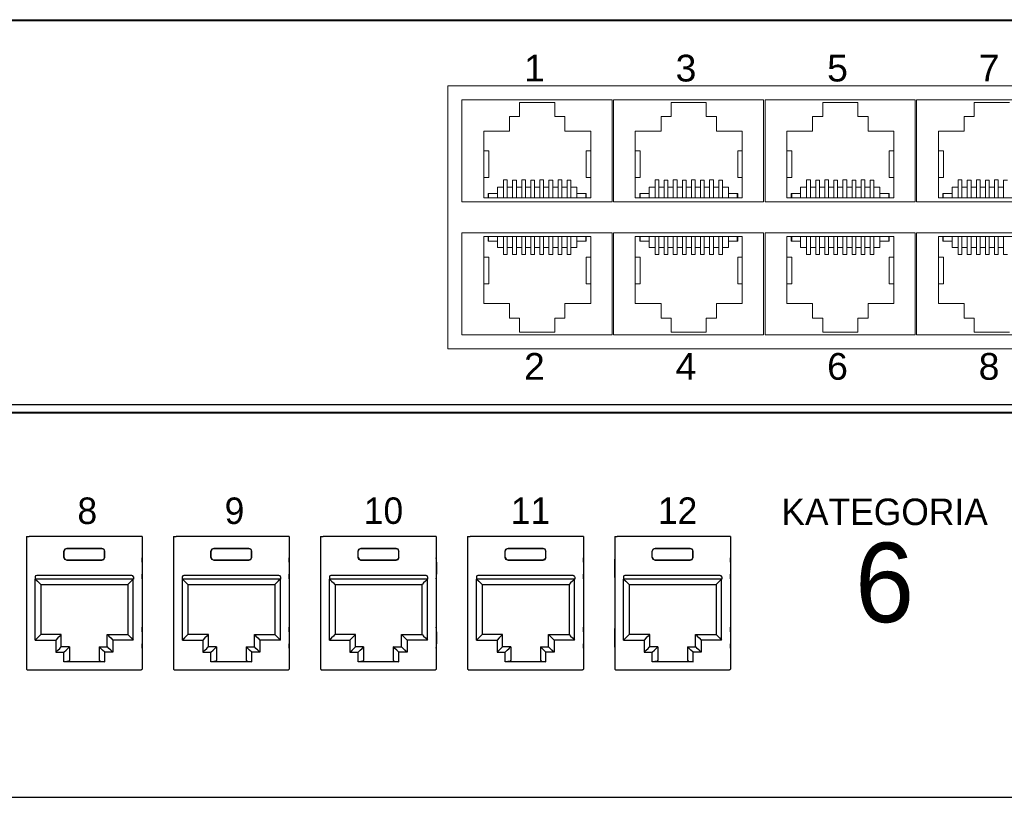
# Model space of a CAD drawing. Header units: millimetres. Extents: x 83969 to 163860, y -22594 to 4849.
# Tile 93 of 115: x 163514.25 to 163521.27, y -21357.87 to -21352.33. Entities that reach past the tile are written whole.
import ezdxf

# ---------------------------------------------------------------- set-up
doc = ezdxf.new("R2010")
doc.units = ezdxf.units.MM
doc.layers.get('0').update_dxf_attribs({"color": 251, "lineweight": 0})
doc.layers.add('! PT Opisy Legenda 2', color=7, linetype='Continuous')
doc.layers.add('Kat.6', color=7, linetype='Continuous')
doc.styles.add('_LANSTER_01', font='romans.shx')
doc.styles.add('Arial10', font='arial.ttf', dxfattribs={"height": 10})

# ---------------------------------------------------------------- blocks, each defined once
blk = doc.blocks.new('Switch 24xGE')
at = {"color": 144}
for points in [[(-306.45, 0), (0, 0), (0, 27.955), (-306.45, 27.955)], [(-185.1, 23.252), (-140, 23.252), (-140, 4.506), (-185.1, 4.506)]]:
    blk.add_lwpolyline(points, close=True, dxfattribs=at)
blk.add_lwpolyline([(-272.449, 27.876), (-34, 27.876), (-34, -0.079), (-272.449, -0.079)], close=True)
for points in [[(-173.4, 22.252), (-173.4, 14.981), (-184.1, 14.981), (-184.1, 22.252), (-173.4, 22.252)], [(-182.546, 15.259), (-182.546, 20.026), (-180.71, 20.026), (-180.71, 21.054), (-179.986, 21.054), (-179.986, 22.053), (-177.484, 22.053), (-177.484, 21.054), (-176.76, 21.054), (-176.76, 20.026), (-174.923, 20.026), (-174.923, 15.259), (-182.546, 15.259), (-182.227, 15.259), (-182.227, 15.576), (-182.196, 15.576), (-182.196, 15.259), (-182.196, 15.576), (-181.561, 15.576), (-181.561, 15.259), (-181.561, 16.021), (-181.135, 16.021), (-181.135, 15.259), (-181.135, 16.54), (-180.868, 16.54), (-180.868, 15.259), (-180.868, 16.021), (-180.487, 16.021), (-180.487, 15.259), (-180.487, 16.52), (-180.221, 16.52), (-180.221, 15.259), (-180.221, 16.021), (-179.84, 16.021), (-179.84, 15.259), (-179.84, 16.54), (-179.573, 16.54), (-179.573, 15.259), (-179.573, 16.021), (-179.192, 16.021), (-179.192, 15.259), (-179.192, 16.52), (-178.925, 16.52), (-178.925, 15.259), (-178.925, 16.021), (-178.544, 16.021), (-178.544, 15.259), (-178.544, 16.54), (-178.278, 16.54), (-178.278, 15.259), (-178.278, 16.021), (-177.897, 16.021), (-177.897, 15.259), (-177.897, 16.52), (-177.63, 16.52), (-177.63, 15.259), (-177.63, 16.021), (-177.249, 16.021), (-177.249, 15.259), (-177.249, 16.54), (-176.982, 16.54), (-176.982, 15.259), (-176.982, 16.021), (-176.601, 16.021), (-176.601, 15.259), (-176.601, 16.52), (-176.335, 16.52), (-176.335, 15.259), (-176.335, 16.021), (-175.909, 16.021), (-175.909, 15.259), (-175.909, 15.576), (-175.274, 15.576), (-175.274, 15.259), (-175.274, 15.576), (-175.242, 15.576), (-175.242, 15.259)], [(-162.6, 22.252), (-162.6, 14.981), (-173.3, 14.981), (-173.3, 22.252), (-162.6, 22.252)], [(-171.746, 15.259), (-171.746, 20.026), (-169.91, 20.026), (-169.91, 21.054), (-169.186, 21.054), (-169.186, 22.053), (-166.684, 22.053), (-166.684, 21.054), (-165.96, 21.054), (-165.96, 20.026), (-164.123, 20.026), (-164.123, 15.259), (-171.746, 15.259), (-171.427, 15.259), (-171.427, 15.576), (-171.396, 15.576), (-171.396, 15.259), (-171.396, 15.576), (-170.761, 15.576), (-170.761, 15.259), (-170.761, 16.021), (-170.335, 16.021), (-170.335, 15.259), (-170.335, 16.54), (-170.068, 16.54), (-170.068, 15.259), (-170.068, 16.021), (-169.687, 16.021), (-169.687, 15.259), (-169.687, 16.52), (-169.421, 16.52), (-169.421, 15.259), (-169.421, 16.021), (-169.04, 16.021), (-169.04, 15.259), (-169.04, 16.54), (-168.773, 16.54), (-168.773, 15.259), (-168.773, 16.021), (-168.392, 16.021), (-168.392, 15.259), (-168.392, 16.52), (-168.125, 16.52), (-168.125, 15.259), (-168.125, 16.021), (-167.744, 16.021), (-167.744, 15.259), (-167.744, 16.54), (-167.478, 16.54), (-167.478, 15.259), (-167.478, 16.021), (-167.097, 16.021), (-167.097, 15.259), (-167.097, 16.52), (-166.83, 16.52), (-166.83, 15.259), (-166.83, 16.021), (-166.449, 16.021), (-166.449, 15.259), (-166.449, 16.54), (-166.182, 16.54), (-166.182, 15.259), (-166.182, 16.021), (-165.801, 16.021), (-165.801, 15.259), (-165.801, 16.52), (-165.535, 16.52), (-165.535, 15.259), (-165.535, 16.021), (-165.109, 16.021), (-165.109, 15.259), (-165.109, 15.576), (-164.474, 15.576), (-164.474, 15.259), (-164.474, 15.576), (-164.442, 15.576), (-164.442, 15.259)], [(-151.8, 22.252), (-151.8, 14.981), (-162.5, 14.981), (-162.5, 22.252), (-151.8, 22.252)], [(-160.946, 15.259), (-160.946, 20.026), (-159.11, 20.026), (-159.11, 21.054), (-158.386, 21.054), (-158.386, 22.053), (-155.884, 22.053), (-155.884, 21.054), (-155.16, 21.054), (-155.16, 20.026), (-153.323, 20.026), (-153.323, 15.259), (-160.946, 15.259), (-160.627, 15.259), (-160.627, 15.576), (-160.596, 15.576), (-160.596, 15.259), (-160.596, 15.576), (-159.961, 15.576), (-159.961, 15.259), (-159.961, 16.021), (-159.535, 16.021), (-159.535, 15.259), (-159.535, 16.54), (-159.268, 16.54), (-159.268, 15.259), (-159.268, 16.021), (-158.887, 16.021), (-158.887, 15.259), (-158.887, 16.52), (-158.621, 16.52), (-158.621, 15.259), (-158.621, 16.021), (-158.24, 16.021), (-158.24, 15.259), (-158.24, 16.54), (-157.973, 16.54), (-157.973, 15.259), (-157.973, 16.021), (-157.592, 16.021), (-157.592, 15.259), (-157.592, 16.52), (-157.325, 16.52), (-157.325, 15.259), (-157.325, 16.021), (-156.944, 16.021), (-156.944, 15.259), (-156.944, 16.54), (-156.678, 16.54), (-156.678, 15.259), (-156.678, 16.021), (-156.297, 16.021), (-156.297, 15.259), (-156.297, 16.52), (-156.03, 16.52), (-156.03, 15.259), (-156.03, 16.021), (-155.649, 16.021), (-155.649, 15.259), (-155.649, 16.54), (-155.382, 16.54), (-155.382, 15.259), (-155.382, 16.021), (-155.001, 16.021), (-155.001, 15.259), (-155.001, 16.52), (-154.735, 16.52), (-154.735, 15.259), (-154.735, 16.021), (-154.309, 16.021), (-154.309, 15.259), (-154.309, 15.576), (-153.674, 15.576), (-153.674, 15.259), (-153.674, 15.576), (-153.642, 15.576), (-153.642, 15.259)], [(-141, 22.252), (-141, 14.981), (-151.7, 14.981), (-151.7, 22.252), (-141, 22.252)], [(-150.146, 15.259), (-150.146, 20.026), (-148.31, 20.026), (-148.31, 21.054), (-147.586, 21.054), (-147.586, 22.053), (-145.084, 22.053)], [(-142.523, 15.259), (-150.146, 15.259), (-149.827, 15.259), (-149.827, 15.576), (-149.796, 15.576), (-149.796, 15.259), (-149.796, 15.576), (-149.161, 15.576), (-149.161, 15.259), (-149.161, 16.021), (-148.735, 16.021), (-148.735, 15.259), (-148.735, 16.54), (-148.468, 16.54), (-148.468, 15.259), (-148.468, 16.021), (-148.087, 16.021), (-148.087, 15.259), (-148.087, 16.52), (-147.821, 16.52), (-147.821, 15.259), (-147.821, 16.021), (-147.44, 16.021), (-147.44, 15.259), (-147.44, 16.54), (-147.173, 16.54), (-147.173, 15.259), (-147.173, 16.021), (-146.792, 16.021), (-146.792, 15.259), (-146.792, 16.52), (-146.525, 16.52), (-146.525, 15.259), (-146.525, 16.021), (-146.144, 16.021), (-146.144, 15.259), (-146.144, 16.54), (-145.878, 16.54), (-145.878, 15.259), (-145.878, 16.021), (-145.497, 16.021), (-145.497, 15.259), (-145.497, 16.52), (-145.23, 16.52)], [(-182.546, 18.616), (-182.191, 18.616), (-182.191, 16.713), (-182.546, 16.713)], [(-174.923, 18.616), (-175.247, 18.616), (-175.247, 16.713), (-174.923, 16.713)], [(-171.746, 18.616), (-171.391, 18.616), (-171.391, 16.713), (-171.746, 16.713)], [(-164.123, 18.616), (-164.447, 18.616), (-164.447, 16.713), (-164.123, 16.713)], [(-160.946, 18.616), (-160.591, 18.616), (-160.591, 16.713), (-160.946, 16.713)], [(-153.323, 18.616), (-153.647, 18.616), (-153.647, 16.713), (-153.323, 16.713)], [(-150.146, 18.616), (-149.791, 18.616), (-149.791, 16.713), (-150.146, 16.713)], [(-173.4, 5.506), (-173.4, 12.777), (-184.1, 12.777), (-184.1, 5.506), (-173.4, 5.506)], [(-162.6, 5.506), (-162.6, 12.777), (-173.3, 12.777), (-173.3, 5.506), (-162.6, 5.506)], [(-151.8, 5.506), (-151.8, 12.777), (-162.5, 12.777), (-162.5, 5.506), (-151.8, 5.506)], [(-141, 5.506), (-141, 12.777), (-151.7, 12.777), (-151.7, 5.506), (-141, 5.506)], [(-182.546, 12.5), (-182.546, 7.733), (-180.71, 7.733), (-180.71, 6.704), (-179.986, 6.704), (-179.986, 5.705), (-177.484, 5.705), (-177.484, 6.704), (-176.76, 6.704), (-176.76, 7.733), (-174.923, 7.733), (-174.923, 12.5), (-182.546, 12.5), (-182.227, 12.5), (-182.227, 12.182), (-182.196, 12.182), (-182.196, 12.5), (-182.196, 12.182), (-181.561, 12.182), (-181.561, 12.5), (-181.561, 11.738), (-181.135, 11.738), (-181.135, 12.5), (-181.135, 11.219), (-180.868, 11.219), (-180.868, 12.5), (-180.868, 11.738), (-180.487, 11.738), (-180.487, 12.5), (-180.487, 11.239), (-180.221, 11.239), (-180.221, 12.5), (-180.221, 11.738), (-179.84, 11.738), (-179.84, 12.5), (-179.84, 11.218), (-179.573, 11.218), (-179.573, 12.5), (-179.573, 11.738), (-179.192, 11.738), (-179.192, 12.5), (-179.192, 11.239), (-178.925, 11.239), (-178.925, 12.5), (-178.925, 11.738), (-178.544, 11.738), (-178.544, 12.5), (-178.544, 11.218), (-178.278, 11.218), (-178.278, 12.5), (-178.278, 11.738), (-177.897, 11.738), (-177.897, 12.5), (-177.897, 11.239), (-177.63, 11.239), (-177.63, 12.5), (-177.63, 11.738), (-177.249, 11.738), (-177.249, 12.5), (-177.249, 11.218), (-176.982, 11.218), (-176.982, 12.5), (-176.982, 11.738), (-176.601, 11.738), (-176.601, 12.5), (-176.601, 11.239), (-176.335, 11.239), (-176.335, 12.5), (-176.335, 11.738), (-175.909, 11.738), (-175.909, 12.5), (-175.909, 12.182), (-175.274, 12.182), (-175.274, 12.5), (-175.274, 12.182), (-175.242, 12.182), (-175.242, 12.5)], [(-171.746, 12.5), (-171.746, 7.733), (-169.91, 7.733), (-169.91, 6.704), (-169.186, 6.704), (-169.186, 5.705), (-166.684, 5.705), (-166.684, 6.704), (-165.96, 6.704), (-165.96, 7.733), (-164.123, 7.733), (-164.123, 12.5), (-171.746, 12.5), (-171.427, 12.5), (-171.427, 12.182), (-171.396, 12.182), (-171.396, 12.5), (-171.396, 12.182), (-170.761, 12.182), (-170.761, 12.5), (-170.761, 11.738), (-170.335, 11.738), (-170.335, 12.5), (-170.335, 11.219), (-170.068, 11.219), (-170.068, 12.5), (-170.068, 11.738), (-169.687, 11.738), (-169.687, 12.5), (-169.687, 11.239), (-169.421, 11.239), (-169.421, 12.5), (-169.421, 11.738), (-169.04, 11.738), (-169.04, 12.5), (-169.04, 11.218), (-168.773, 11.218), (-168.773, 12.5), (-168.773, 11.738), (-168.392, 11.738), (-168.392, 12.5), (-168.392, 11.239), (-168.125, 11.239), (-168.125, 12.5), (-168.125, 11.738), (-167.744, 11.738), (-167.744, 12.5), (-167.744, 11.218), (-167.478, 11.218), (-167.478, 12.5), (-167.478, 11.738), (-167.097, 11.738), (-167.097, 12.5), (-167.097, 11.239), (-166.83, 11.239), (-166.83, 12.5), (-166.83, 11.738), (-166.449, 11.738), (-166.449, 12.5), (-166.449, 11.218), (-166.182, 11.218), (-166.182, 12.5), (-166.182, 11.738), (-165.801, 11.738), (-165.801, 12.5), (-165.801, 11.239), (-165.535, 11.239), (-165.535, 12.5), (-165.535, 11.738), (-165.109, 11.738), (-165.109, 12.5), (-165.109, 12.182), (-164.474, 12.182), (-164.474, 12.5), (-164.474, 12.182), (-164.442, 12.182), (-164.442, 12.5)], [(-160.946, 12.5), (-160.946, 7.733), (-159.11, 7.733), (-159.11, 6.704), (-158.386, 6.704), (-158.386, 5.705), (-155.884, 5.705), (-155.884, 6.704), (-155.16, 6.704), (-155.16, 7.733), (-153.323, 7.733), (-153.323, 12.5), (-160.946, 12.5), (-160.627, 12.5), (-160.627, 12.182), (-160.596, 12.182), (-160.596, 12.5), (-160.596, 12.182), (-159.961, 12.182), (-159.961, 12.5), (-159.961, 11.738), (-159.535, 11.738), (-159.535, 12.5), (-159.535, 11.219), (-159.268, 11.219), (-159.268, 12.5), (-159.268, 11.738), (-158.887, 11.738), (-158.887, 12.5), (-158.887, 11.239), (-158.621, 11.239), (-158.621, 12.5), (-158.621, 11.738), (-158.24, 11.738), (-158.24, 12.5), (-158.24, 11.218), (-157.973, 11.218), (-157.973, 12.5), (-157.973, 11.738), (-157.592, 11.738), (-157.592, 12.5), (-157.592, 11.239), (-157.325, 11.239), (-157.325, 12.5), (-157.325, 11.738), (-156.944, 11.738), (-156.944, 12.5), (-156.944, 11.218), (-156.678, 11.218), (-156.678, 12.5), (-156.678, 11.738), (-156.297, 11.738), (-156.297, 12.5), (-156.297, 11.239), (-156.03, 11.239), (-156.03, 12.5), (-156.03, 11.738), (-155.649, 11.738), (-155.649, 12.5), (-155.649, 11.218), (-155.382, 11.218), (-155.382, 12.5), (-155.382, 11.738), (-155.001, 11.738), (-155.001, 12.5), (-155.001, 11.239), (-154.735, 11.239), (-154.735, 12.5), (-154.735, 11.738), (-154.309, 11.738), (-154.309, 12.5), (-154.309, 12.182), (-153.674, 12.182), (-153.674, 12.5), (-153.674, 12.182), (-153.642, 12.182), (-153.642, 12.5)], [(-150.146, 12.5), (-150.146, 7.733), (-148.31, 7.733), (-148.31, 6.704), (-147.586, 6.704), (-147.586, 5.705), (-145.084, 5.705)], [(-142.523, 12.5), (-150.146, 12.5), (-149.827, 12.5), (-149.827, 12.182), (-149.796, 12.182), (-149.796, 12.5), (-149.796, 12.182), (-149.161, 12.182), (-149.161, 12.5), (-149.161, 11.738), (-148.735, 11.738), (-148.735, 12.5), (-148.735, 11.219), (-148.468, 11.219), (-148.468, 12.5), (-148.468, 11.738), (-148.087, 11.738), (-148.087, 12.5), (-148.087, 11.239), (-147.821, 11.239), (-147.821, 12.5), (-147.821, 11.738), (-147.44, 11.738), (-147.44, 12.5), (-147.44, 11.218), (-147.173, 11.218), (-147.173, 12.5), (-147.173, 11.738), (-146.792, 11.738), (-146.792, 12.5), (-146.792, 11.239), (-146.525, 11.239), (-146.525, 12.5), (-146.525, 11.738), (-146.144, 11.738), (-146.144, 12.5), (-146.144, 11.218), (-145.878, 11.218), (-145.878, 12.5), (-145.878, 11.738), (-145.497, 11.738), (-145.497, 12.5), (-145.497, 11.239), (-145.23, 11.239)], [(-182.546, 9.143), (-182.191, 9.143), (-182.191, 11.045), (-182.546, 11.045)], [(-174.923, 9.143), (-175.247, 9.143), (-175.247, 11.045), (-174.923, 11.045)], [(-171.746, 9.143), (-171.391, 9.143), (-171.391, 11.045), (-171.746, 11.045)], [(-164.123, 9.143), (-164.447, 9.143), (-164.447, 11.045), (-164.123, 11.045)], [(-160.946, 9.143), (-160.591, 9.143), (-160.591, 11.045), (-160.946, 11.045)], [(-153.323, 9.143), (-153.647, 9.143), (-153.647, 11.045), (-153.323, 11.045)], [(-150.146, 9.143), (-149.791, 9.143), (-149.791, 11.045), (-150.146, 11.045)]]:
    blk.add_lwpolyline(points, dxfattribs=at)
at = {"color": 144, "style": 'Arial10'}
for s, p in [('1', (-179.674, 23.553)), ('3', (-168.874, 23.553)), ('5', (-158.074, 23.553)), ('7', (-147.274, 23.553)), ('2', (-179.674, 2.306)), ('4', (-168.874, 2.306)), ('6', (-158.074, 2.306)), ('8', (-147.274, 2.306))]:
    blk.add_text(s, height=1.905, dxfattribs=at).set_placement(p)
blk = doc.blocks.new('Panel modularny_24_port_1U')
at = {"color": 0}
for p, q in [((48.895, 4.445), (0, 4.445)), ((0, 0), (48.895, 0))]:
    blk.add_line(p, q, dxfattribs=at)
at = {"color": 0, "linetype": 'Continuous'}
for p, q in [((14.781, 2.956), (14.799, 2.956)), ((14.781, 2.956), (14.781, 1.455)), ((14.799, 2.956), (14.803, 2.956)), ((14.803, 2.956), (14.81, 2.956)), ((16.063, 2.956), (14.81, 2.956)), ((16.07, 2.956), (16.063, 2.956)), ((16.074, 2.956), (16.07, 2.956)), ((16.092, 2.956), (16.074, 2.956)), ((16.092, 2.956), (16.092, 1.455)), ((16.447, 2.956), (16.466, 2.956)), ((16.447, 2.956), (16.447, 1.455)), ((16.466, 2.956), (16.469, 2.956)), ((16.469, 2.956), (16.477, 2.956)), ((17.73, 2.956), (16.477, 2.956)), ((17.737, 2.956), (17.73, 2.956)), ((17.74, 2.956), (17.737, 2.956)), ((17.759, 2.956), (17.74, 2.956)), ((17.759, 2.956), (17.759, 1.455)), ((18.114, 2.956), (18.133, 2.956)), ((18.114, 2.956), (18.114, 1.455)), ((18.133, 2.956), (18.136, 2.956)), ((18.136, 2.956), (18.144, 2.956)), ((19.397, 2.956), (18.144, 2.956)), ((19.404, 2.956), (19.397, 2.956)), ((19.407, 2.956), (19.404, 2.956)), ((19.426, 2.956), (19.407, 2.956)), ((19.426, 2.956), (19.426, 1.455)), ((19.781, 2.956), (19.8, 2.956)), ((19.781, 2.956), (19.781, 1.455)), ((19.8, 2.956), (19.803, 2.956)), ((19.803, 2.956), (19.811, 2.956)), ((21.064, 2.956), (19.811, 2.956)), ((21.071, 2.956), (21.064, 2.956)), ((21.074, 2.956), (21.071, 2.956)), ((21.093, 2.956), (21.074, 2.956)), ((21.093, 2.956), (21.093, 1.455)), ((21.448, 2.956), (21.467, 2.956)), ((21.448, 2.956), (21.448, 1.455)), ((21.467, 2.956), (21.47, 2.956)), ((21.47, 2.956), (21.477, 2.956)), ((22.731, 2.956), (21.477, 2.956)), ((22.738, 2.956), (22.731, 2.956)), ((22.741, 2.956), (22.738, 2.956)), ((22.76, 2.956), (22.741, 2.956)), ((22.76, 2.956), (22.76, 1.455)), ((15.205, 2.788), (15.215, 2.811)), ((15.216, 2.809), (15.207, 2.787)), ((15.215, 2.811), (15.237, 2.82)), ((15.238, 2.818), (15.216, 2.809)), ((15.237, 2.82), (15.636, 2.82)), ((15.237, 2.82), (15.238, 2.818)), ((15.635, 2.818), (15.238, 2.818)), ((15.636, 2.82), (15.635, 2.818)), ((15.635, 2.818), (15.657, 2.809)), ((15.658, 2.811), (15.636, 2.82)), ((15.657, 2.809), (15.666, 2.787)), ((15.668, 2.788), (15.658, 2.811)), ((16.872, 2.788), (16.882, 2.811)), ((16.883, 2.809), (16.874, 2.787)), ((16.882, 2.811), (16.904, 2.82)), ((16.905, 2.818), (16.883, 2.809)), ((16.904, 2.82), (17.303, 2.82)), ((16.904, 2.82), (16.905, 2.818)), ((17.301, 2.818), (16.905, 2.818)), ((17.303, 2.82), (17.301, 2.818)), ((17.301, 2.818), (17.324, 2.809)), ((17.325, 2.811), (17.303, 2.82)), ((17.324, 2.809), (17.333, 2.787)), ((17.334, 2.788), (17.325, 2.811)), ((18.539, 2.788), (18.548, 2.811)), ((18.55, 2.809), (18.541, 2.787)), ((18.548, 2.811), (18.571, 2.82)), ((18.572, 2.818), (18.55, 2.809)), ((18.571, 2.82), (18.97, 2.82)), ((18.571, 2.82), (18.572, 2.818)), ((18.968, 2.818), (18.572, 2.818)), ((18.97, 2.82), (18.968, 2.818)), ((18.968, 2.818), (18.991, 2.809)), ((18.992, 2.811), (18.97, 2.82)), ((18.991, 2.809), (19, 2.787)), ((19.001, 2.788), (18.992, 2.811)), ((20.206, 2.788), (20.215, 2.811)), ((20.217, 2.809), (20.208, 2.787)), ((20.215, 2.811), (20.238, 2.82)), ((20.239, 2.818), (20.217, 2.809)), ((20.238, 2.82), (20.637, 2.82)), ((20.238, 2.82), (20.239, 2.818)), ((20.635, 2.818), (20.239, 2.818)), ((20.637, 2.82), (20.635, 2.818)), ((20.635, 2.818), (20.657, 2.809)), ((20.659, 2.811), (20.637, 2.82)), ((20.657, 2.809), (20.667, 2.787)), ((20.668, 2.788), (20.659, 2.811)), ((21.873, 2.788), (21.882, 2.811)), ((21.884, 2.809), (21.874, 2.787)), ((21.882, 2.811), (21.904, 2.82)), ((21.906, 2.818), (21.884, 2.809)), ((21.904, 2.82), (22.304, 2.82)), ((21.904, 2.82), (21.906, 2.818)), ((22.302, 2.818), (21.906, 2.818)), ((22.304, 2.82), (22.302, 2.818)), ((22.302, 2.818), (22.324, 2.809)), ((22.326, 2.811), (22.304, 2.82)), ((22.324, 2.809), (22.334, 2.787)), ((22.335, 2.788), (22.326, 2.811)), ((14.781, 2.713), (14.78, 2.69)), ((14.78, 2.69), (14.78, 2.662)), ((15.205, 2.717), (15.205, 2.788)), ((15.207, 2.787), (15.205, 2.788)), ((15.207, 2.718), (15.205, 2.717)), ((15.215, 2.695), (15.205, 2.717)), ((15.207, 2.718), (15.207, 2.787)), ((15.207, 2.718), (15.216, 2.696)), ((15.237, 2.685), (15.215, 2.695)), ((15.216, 2.696), (15.238, 2.687)), ((15.238, 2.687), (15.237, 2.685)), ((15.237, 2.685), (15.636, 2.685)), ((15.635, 2.687), (15.238, 2.687)), ((15.657, 2.696), (15.635, 2.687)), ((15.635, 2.687), (15.636, 2.685)), ((15.636, 2.685), (15.658, 2.695)), ((15.666, 2.718), (15.657, 2.696)), ((15.658, 2.695), (15.668, 2.717)), ((15.666, 2.787), (15.668, 2.788)), ((15.666, 2.718), (15.666, 2.787)), ((15.666, 2.718), (15.668, 2.717)), ((15.668, 2.717), (15.668, 2.788)), ((16.093, 2.69), (16.092, 2.713)), ((16.093, 2.662), (16.093, 2.69)), ((16.447, 2.69), (16.446, 2.662)), ((16.447, 2.713), (16.447, 2.69)), ((16.872, 2.717), (16.872, 2.788)), ((16.874, 2.787), (16.872, 2.788)), ((16.874, 2.718), (16.872, 2.717)), ((16.882, 2.695), (16.872, 2.717)), ((16.874, 2.718), (16.874, 2.787)), ((16.874, 2.718), (16.883, 2.696)), ((16.904, 2.685), (16.882, 2.695)), ((16.883, 2.696), (16.905, 2.687)), ((16.905, 2.687), (16.904, 2.685)), ((16.904, 2.685), (17.303, 2.685)), ((17.301, 2.687), (16.905, 2.687)), ((17.324, 2.696), (17.301, 2.687)), ((17.301, 2.687), (17.303, 2.685)), ((17.303, 2.685), (17.325, 2.695)), ((17.333, 2.718), (17.324, 2.696)), ((17.325, 2.695), (17.334, 2.717)), ((17.333, 2.787), (17.334, 2.788)), ((17.333, 2.718), (17.333, 2.787)), ((17.333, 2.718), (17.334, 2.717)), ((17.334, 2.717), (17.334, 2.788)), ((17.76, 2.69), (17.759, 2.713)), ((17.76, 2.662), (17.76, 2.69)), ((18.114, 2.69), (18.113, 2.662)), ((18.114, 2.713), (18.114, 2.69)), ((18.539, 2.717), (18.539, 2.788)), ((18.541, 2.787), (18.539, 2.788)), ((18.541, 2.718), (18.539, 2.717)), ((18.548, 2.695), (18.539, 2.717)), ((18.541, 2.718), (18.541, 2.787)), ((18.541, 2.718), (18.55, 2.696)), ((18.571, 2.685), (18.548, 2.695)), ((18.55, 2.696), (18.572, 2.687)), ((18.572, 2.687), (18.571, 2.685)), ((18.571, 2.685), (18.97, 2.685)), ((18.968, 2.687), (18.572, 2.687)), ((18.991, 2.696), (18.968, 2.687)), ((18.968, 2.687), (18.97, 2.685)), ((18.97, 2.685), (18.992, 2.695)), ((19, 2.718), (18.991, 2.696)), ((18.992, 2.695), (19.001, 2.717)), ((19, 2.787), (19.001, 2.788)), ((19, 2.718), (19, 2.787)), ((19, 2.718), (19.001, 2.717)), ((19.001, 2.717), (19.001, 2.788)), ((19.427, 2.69), (19.426, 2.713)), ((19.427, 2.662), (19.427, 2.69)), ((19.781, 2.713), (19.78, 2.69)), ((19.78, 2.69), (19.78, 2.662)), ((20.206, 2.717), (20.206, 2.788)), ((20.208, 2.787), (20.206, 2.788)), ((20.208, 2.718), (20.206, 2.717)), ((20.215, 2.695), (20.206, 2.717)), ((20.208, 2.718), (20.208, 2.787)), ((20.208, 2.718), (20.217, 2.696)), ((20.238, 2.685), (20.215, 2.695)), ((20.217, 2.696), (20.239, 2.687)), ((20.239, 2.687), (20.238, 2.685)), ((20.238, 2.685), (20.637, 2.685)), ((20.635, 2.687), (20.239, 2.687)), ((20.657, 2.696), (20.635, 2.687)), ((20.635, 2.687), (20.637, 2.685)), ((20.637, 2.685), (20.659, 2.695)), ((20.667, 2.718), (20.657, 2.696)), ((20.659, 2.695), (20.668, 2.717)), ((20.667, 2.787), (20.668, 2.788)), ((20.667, 2.718), (20.667, 2.787)), ((20.667, 2.718), (20.668, 2.717)), ((20.668, 2.717), (20.668, 2.788)), ((21.094, 2.69), (21.093, 2.713)), ((21.094, 2.662), (21.094, 2.69)), ((21.448, 2.713), (21.447, 2.69)), ((21.447, 2.69), (21.447, 2.662)), ((21.873, 2.717), (21.873, 2.788)), ((21.874, 2.787), (21.873, 2.788)), ((21.874, 2.718), (21.873, 2.717)), ((21.882, 2.695), (21.873, 2.717)), ((21.874, 2.718), (21.874, 2.787)), ((21.874, 2.718), (21.884, 2.696)), ((21.904, 2.685), (21.882, 2.695)), ((21.884, 2.696), (21.906, 2.687)), ((21.906, 2.687), (21.904, 2.685)), ((21.904, 2.685), (22.304, 2.685)), ((22.302, 2.687), (21.906, 2.687)), ((22.324, 2.696), (22.302, 2.687)), ((22.302, 2.687), (22.304, 2.685)), ((22.304, 2.685), (22.326, 2.695)), ((22.334, 2.718), (22.324, 2.696)), ((22.326, 2.695), (22.335, 2.717)), ((22.334, 2.787), (22.335, 2.788)), ((22.334, 2.718), (22.334, 2.787)), ((22.334, 2.718), (22.335, 2.717)), ((22.335, 2.717), (22.335, 2.788)), ((22.761, 2.69), (22.76, 2.713)), ((22.761, 2.662), (22.761, 2.69)), ((14.78, 2.662), (14.78, 2.526)), ((16.093, 2.662), (16.093, 2.526)), ((16.446, 2.662), (16.446, 2.526)), ((17.76, 2.662), (17.76, 2.526)), ((18.113, 2.662), (18.113, 2.526)), ((19.427, 2.662), (19.427, 2.526)), ((19.78, 2.662), (19.78, 2.526)), ((21.094, 2.662), (21.094, 2.526)), ((21.447, 2.662), (21.447, 2.526)), ((22.761, 2.662), (22.761, 2.526)), ((14.78, 2.526), (14.78, 2.497)), ((14.78, 2.497), (14.781, 2.475)), ((14.88, 2.497), (14.88, 2.472)), ((15.993, 2.472), (14.88, 2.472)), ((14.881, 2.472), (14.905, 2.448)), ((14.881, 1.781), (14.881, 2.472)), ((15.976, 2.514), (14.897, 2.514)), ((15.992, 2.472), (15.968, 2.448)), ((15.992, 1.781), (15.992, 2.472)), ((15.993, 2.497), (15.993, 2.472)), ((16.092, 2.475), (16.093, 2.497)), ((16.093, 2.497), (16.093, 2.526)), ((16.446, 2.526), (16.447, 2.497)), ((16.447, 2.497), (16.447, 2.475)), ((16.547, 2.497), (16.547, 2.472)), ((17.66, 2.472), (16.547, 2.472)), ((16.548, 2.472), (16.572, 2.448)), ((16.548, 1.781), (16.548, 2.472)), ((17.643, 2.514), (16.564, 2.514)), ((17.659, 2.472), (17.635, 2.448)), ((17.659, 1.781), (17.659, 2.472)), ((17.66, 2.497), (17.66, 2.472)), ((17.759, 2.475), (17.76, 2.497)), ((17.76, 2.497), (17.76, 2.526)), ((18.113, 2.526), (18.114, 2.497)), ((18.114, 2.497), (18.114, 2.475)), ((18.214, 2.497), (18.214, 2.472)), ((19.327, 2.472), (18.214, 2.472)), ((18.215, 2.472), (18.239, 2.448)), ((18.215, 1.781), (18.215, 2.472)), ((19.31, 2.514), (18.231, 2.514)), ((19.326, 2.472), (19.302, 2.448)), ((19.326, 1.781), (19.326, 2.472)), ((19.327, 2.497), (19.327, 2.472)), ((19.426, 2.475), (19.427, 2.497)), ((19.427, 2.497), (19.427, 2.526)), ((19.78, 2.526), (19.78, 2.497)), ((19.78, 2.497), (19.781, 2.475)), ((19.881, 2.497), (19.881, 2.472)), ((20.994, 2.472), (19.881, 2.472)), ((19.882, 2.472), (19.906, 2.448)), ((19.882, 1.781), (19.882, 2.472)), ((20.977, 2.514), (19.897, 2.514)), ((20.993, 2.472), (20.968, 2.448)), ((20.993, 1.781), (20.993, 2.472)), ((20.994, 2.497), (20.994, 2.472)), ((21.093, 2.475), (21.094, 2.497)), ((21.094, 2.497), (21.094, 2.526)), ((21.447, 2.526), (21.447, 2.497)), ((21.447, 2.497), (21.448, 2.475)), ((21.547, 2.497), (21.547, 2.472)), ((22.661, 2.472), (21.547, 2.472)), ((21.549, 2.472), (21.573, 2.448)), ((21.549, 1.781), (21.549, 2.472)), ((22.644, 2.514), (21.564, 2.514)), ((22.659, 2.472), (22.635, 2.448)), ((22.659, 1.781), (22.659, 2.472)), ((22.661, 2.497), (22.661, 2.472)), ((22.76, 2.475), (22.761, 2.497)), ((22.761, 2.497), (22.761, 2.526)), ((14.905, 2.448), (14.926, 2.428)), ((14.926, 2.428), (14.939, 2.414)), ((14.939, 2.414), (14.944, 2.409)), ((14.944, 2.409), (14.944, 1.844)), ((14.944, 2.409), (15.929, 2.409)), ((15.934, 2.414), (15.929, 2.409)), ((15.929, 2.409), (15.929, 1.844)), ((15.947, 2.428), (15.934, 2.414)), ((15.968, 2.448), (15.947, 2.428)), ((16.572, 2.448), (16.592, 2.428)), ((16.592, 2.428), (16.606, 2.414)), ((16.606, 2.414), (16.611, 2.409)), ((16.611, 2.409), (16.611, 1.844)), ((16.611, 2.409), (17.596, 2.409)), ((17.601, 2.414), (17.596, 2.409)), ((17.596, 2.409), (17.596, 1.844)), ((17.614, 2.428), (17.601, 2.414)), ((17.635, 2.448), (17.614, 2.428)), ((18.239, 2.448), (18.259, 2.428)), ((18.259, 2.428), (18.273, 2.414)), ((18.273, 2.414), (18.278, 2.409)), ((18.278, 2.409), (18.278, 1.844)), ((18.278, 2.409), (19.263, 2.409)), ((19.268, 2.414), (19.263, 2.409)), ((19.263, 2.409), (19.263, 1.844)), ((19.281, 2.428), (19.268, 2.414)), ((19.302, 2.448), (19.281, 2.428)), ((19.906, 2.448), (19.926, 2.428)), ((19.926, 2.428), (19.94, 2.414)), ((19.94, 2.414), (19.945, 2.409)), ((19.945, 2.409), (19.945, 1.844)), ((19.945, 2.409), (20.93, 2.409)), ((20.934, 2.414), (20.93, 2.409)), ((20.93, 2.409), (20.93, 1.844)), ((20.948, 2.428), (20.934, 2.414)), ((20.968, 2.448), (20.948, 2.428)), ((21.573, 2.448), (21.593, 2.428)), ((21.593, 2.428), (21.607, 2.414)), ((21.607, 2.414), (21.612, 2.409)), ((21.612, 2.409), (21.612, 1.844)), ((21.612, 2.409), (22.596, 2.409)), ((22.601, 2.414), (22.596, 2.409)), ((22.596, 2.409), (22.596, 1.844)), ((22.615, 2.428), (22.601, 2.414)), ((22.635, 2.448), (22.615, 2.428)), ((14.781, 1.926), (14.78, 1.904)), ((14.78, 1.904), (14.78, 1.875)), ((16.093, 1.904), (16.092, 1.926)), ((16.093, 1.875), (16.093, 1.904)), ((16.447, 1.904), (16.446, 1.875)), ((16.447, 1.926), (16.447, 1.904)), ((17.76, 1.904), (17.759, 1.926)), ((17.76, 1.875), (17.76, 1.904)), ((18.114, 1.904), (18.113, 1.875)), ((18.114, 1.926), (18.114, 1.904)), ((19.427, 1.904), (19.426, 1.926)), ((19.427, 1.875), (19.427, 1.904)), ((19.781, 1.926), (19.78, 1.904)), ((19.78, 1.904), (19.78, 1.875)), ((21.094, 1.904), (21.093, 1.926)), ((21.094, 1.875), (21.094, 1.904)), ((21.448, 1.926), (21.447, 1.904)), ((21.447, 1.904), (21.447, 1.875)), ((22.761, 1.904), (22.76, 1.926)), ((22.761, 1.875), (22.761, 1.904)), ((14.78, 1.875), (14.78, 1.739)), ((14.905, 1.805), (14.881, 1.781)), ((14.926, 1.826), (14.905, 1.805)), ((14.939, 1.839), (14.926, 1.826)), ((14.944, 1.844), (14.939, 1.839)), ((15.176, 1.844), (14.944, 1.844)), ((15.137, 1.805), (15.113, 1.781)), ((15.158, 1.826), (15.137, 1.805)), ((15.171, 1.839), (15.158, 1.826)), ((15.176, 1.844), (15.171, 1.839)), ((15.176, 1.706), (15.176, 1.844)), ((15.697, 1.706), (15.697, 1.844)), ((15.697, 1.844), (15.929, 1.844)), ((15.697, 1.844), (15.702, 1.839)), ((15.702, 1.839), (15.715, 1.826)), ((15.715, 1.826), (15.736, 1.805)), ((15.736, 1.805), (15.76, 1.781)), ((15.929, 1.844), (15.934, 1.839)), ((15.934, 1.839), (15.947, 1.826)), ((15.947, 1.826), (15.968, 1.805)), ((15.968, 1.805), (15.992, 1.781)), ((16.093, 1.875), (16.093, 1.739)), ((16.446, 1.875), (16.446, 1.739)), ((16.572, 1.805), (16.548, 1.781)), ((16.592, 1.826), (16.572, 1.805)), ((16.606, 1.839), (16.592, 1.826)), ((16.611, 1.844), (16.606, 1.839)), ((16.843, 1.844), (16.611, 1.844)), ((16.804, 1.805), (16.78, 1.781)), ((16.825, 1.826), (16.804, 1.805)), ((16.838, 1.839), (16.825, 1.826)), ((16.843, 1.844), (16.838, 1.839)), ((16.843, 1.706), (16.843, 1.844)), ((17.364, 1.706), (17.364, 1.844)), ((17.364, 1.844), (17.596, 1.844)), ((17.364, 1.844), (17.369, 1.839)), ((17.369, 1.839), (17.382, 1.826)), ((17.382, 1.826), (17.403, 1.805)), ((17.403, 1.805), (17.427, 1.781)), ((17.596, 1.844), (17.601, 1.839)), ((17.601, 1.839), (17.614, 1.826)), ((17.614, 1.826), (17.635, 1.805)), ((17.635, 1.805), (17.659, 1.781)), ((17.76, 1.875), (17.76, 1.739)), ((18.113, 1.875), (18.113, 1.739)), ((18.239, 1.805), (18.215, 1.781)), ((18.259, 1.826), (18.239, 1.805)), ((18.273, 1.839), (18.259, 1.826)), ((18.278, 1.844), (18.273, 1.839)), ((18.51, 1.844), (18.278, 1.844)), ((18.471, 1.805), (18.447, 1.781)), ((18.491, 1.826), (18.471, 1.805)), ((18.505, 1.839), (18.491, 1.826)), ((18.51, 1.844), (18.505, 1.839)), ((18.51, 1.706), (18.51, 1.844)), ((19.031, 1.706), (19.031, 1.844)), ((19.031, 1.844), (19.263, 1.844)), ((19.031, 1.844), (19.035, 1.839)), ((19.035, 1.839), (19.049, 1.826)), ((19.049, 1.826), (19.07, 1.805)), ((19.07, 1.805), (19.094, 1.781)), ((19.263, 1.844), (19.268, 1.839)), ((19.268, 1.839), (19.281, 1.826)), ((19.281, 1.826), (19.302, 1.805)), ((19.302, 1.805), (19.326, 1.781)), ((19.427, 1.875), (19.427, 1.739)), ((19.78, 1.875), (19.78, 1.739)), ((19.906, 1.805), (19.882, 1.781)), ((19.926, 1.826), (19.906, 1.805)), ((19.94, 1.839), (19.926, 1.826)), ((19.945, 1.844), (19.94, 1.839)), ((20.177, 1.844), (19.945, 1.844)), ((20.138, 1.805), (20.114, 1.781)), ((20.158, 1.826), (20.138, 1.805)), ((20.172, 1.839), (20.158, 1.826)), ((20.177, 1.844), (20.172, 1.839)), ((20.177, 1.706), (20.177, 1.844)), ((20.698, 1.706), (20.698, 1.844)), ((20.698, 1.844), (20.93, 1.844)), ((20.698, 1.844), (20.702, 1.839)), ((20.702, 1.839), (20.716, 1.826)), ((20.716, 1.826), (20.736, 1.805)), ((20.736, 1.805), (20.761, 1.781)), ((20.93, 1.844), (20.934, 1.839)), ((20.934, 1.839), (20.948, 1.826)), ((20.948, 1.826), (20.968, 1.805)), ((20.968, 1.805), (20.993, 1.781)), ((21.094, 1.875), (21.094, 1.739)), ((21.447, 1.875), (21.447, 1.739)), ((21.573, 1.805), (21.549, 1.781)), ((21.593, 1.826), (21.573, 1.805)), ((21.607, 1.839), (21.593, 1.826)), ((21.612, 1.844), (21.607, 1.839)), ((21.844, 1.844), (21.612, 1.844)), ((21.805, 1.805), (21.781, 1.781)), ((21.825, 1.826), (21.805, 1.805)), ((21.839, 1.839), (21.825, 1.826)), ((21.844, 1.844), (21.839, 1.839)), ((21.844, 1.706), (21.844, 1.844)), ((22.364, 1.706), (22.364, 1.844)), ((22.364, 1.844), (22.596, 1.844)), ((22.364, 1.844), (22.369, 1.839)), ((22.369, 1.839), (22.383, 1.826)), ((22.383, 1.826), (22.403, 1.805)), ((22.403, 1.805), (22.427, 1.781)), ((22.596, 1.844), (22.601, 1.839)), ((22.601, 1.839), (22.615, 1.826)), ((22.615, 1.826), (22.635, 1.805)), ((22.635, 1.805), (22.659, 1.781)), ((22.761, 1.875), (22.761, 1.739)), ((14.78, 1.739), (14.78, 1.71)), ((14.78, 1.71), (14.781, 1.688)), ((14.881, 1.781), (15.113, 1.781)), ((15.113, 1.781), (15.113, 1.643)), ((15.137, 1.667), (15.158, 1.687)), ((15.158, 1.687), (15.171, 1.701)), ((15.171, 1.701), (15.176, 1.706)), ((15.268, 1.706), (15.176, 1.706)), ((15.23, 1.667), (15.25, 1.687)), ((15.25, 1.687), (15.264, 1.701)), ((15.264, 1.701), (15.268, 1.706)), ((15.268, 1.706), (15.268, 1.552)), ((15.605, 1.706), (15.697, 1.706)), ((15.605, 1.706), (15.605, 1.552)), ((15.609, 1.701), (15.605, 1.706)), ((15.623, 1.687), (15.609, 1.701)), ((15.643, 1.667), (15.623, 1.687)), ((15.702, 1.701), (15.697, 1.706)), ((15.715, 1.687), (15.702, 1.701)), ((15.736, 1.667), (15.715, 1.687)), ((15.992, 1.781), (15.76, 1.781)), ((15.76, 1.781), (15.76, 1.643)), ((16.092, 1.688), (16.093, 1.71)), ((16.093, 1.71), (16.093, 1.739)), ((16.446, 1.739), (16.447, 1.71)), ((16.447, 1.71), (16.447, 1.688)), ((16.548, 1.781), (16.78, 1.781)), ((16.78, 1.781), (16.78, 1.643)), ((16.804, 1.667), (16.825, 1.687)), ((16.825, 1.687), (16.838, 1.701)), ((16.838, 1.701), (16.843, 1.706)), ((16.935, 1.706), (16.843, 1.706)), ((16.896, 1.667), (16.917, 1.687)), ((16.917, 1.687), (16.931, 1.701)), ((16.931, 1.701), (16.935, 1.706)), ((16.935, 1.706), (16.935, 1.552)), ((17.271, 1.706), (17.364, 1.706)), ((17.271, 1.706), (17.271, 1.552)), ((17.276, 1.701), (17.271, 1.706)), ((17.29, 1.687), (17.276, 1.701)), ((17.31, 1.667), (17.29, 1.687)), ((17.369, 1.701), (17.364, 1.706)), ((17.382, 1.687), (17.369, 1.701)), ((17.403, 1.667), (17.382, 1.687)), ((17.659, 1.781), (17.427, 1.781)), ((17.427, 1.781), (17.427, 1.643)), ((17.759, 1.688), (17.76, 1.71)), ((17.76, 1.71), (17.76, 1.739)), ((18.113, 1.739), (18.114, 1.71)), ((18.114, 1.71), (18.114, 1.688)), ((18.215, 1.781), (18.447, 1.781)), ((18.447, 1.781), (18.447, 1.643)), ((18.471, 1.667), (18.491, 1.687)), ((18.491, 1.687), (18.505, 1.701)), ((18.505, 1.701), (18.51, 1.706)), ((18.602, 1.706), (18.51, 1.706)), ((18.563, 1.667), (18.584, 1.687)), ((18.584, 1.687), (18.597, 1.701)), ((18.597, 1.701), (18.602, 1.706)), ((18.602, 1.706), (18.602, 1.552)), ((18.938, 1.706), (19.031, 1.706)), ((18.938, 1.706), (18.938, 1.552)), ((18.943, 1.701), (18.938, 1.706)), ((18.957, 1.687), (18.943, 1.701)), ((18.977, 1.667), (18.957, 1.687)), ((19.035, 1.701), (19.031, 1.706)), ((19.049, 1.687), (19.035, 1.701)), ((19.07, 1.667), (19.049, 1.687)), ((19.326, 1.781), (19.094, 1.781)), ((19.094, 1.781), (19.094, 1.643)), ((19.426, 1.688), (19.427, 1.71)), ((19.427, 1.71), (19.427, 1.739)), ((19.78, 1.739), (19.78, 1.71)), ((19.78, 1.71), (19.781, 1.688)), ((19.882, 1.781), (20.114, 1.781)), ((20.114, 1.781), (20.114, 1.643)), ((20.138, 1.667), (20.158, 1.687)), ((20.158, 1.687), (20.172, 1.701)), ((20.172, 1.701), (20.177, 1.706)), ((20.269, 1.706), (20.177, 1.706)), ((20.23, 1.667), (20.251, 1.687)), ((20.251, 1.687), (20.264, 1.701)), ((20.264, 1.701), (20.269, 1.706)), ((20.269, 1.706), (20.269, 1.552)), ((20.605, 1.706), (20.698, 1.706)), ((20.605, 1.706), (20.605, 1.552)), ((20.61, 1.701), (20.605, 1.706)), ((20.624, 1.687), (20.61, 1.701)), ((20.644, 1.667), (20.624, 1.687)), ((20.702, 1.701), (20.698, 1.706)), ((20.716, 1.687), (20.702, 1.701)), ((20.736, 1.667), (20.716, 1.687)), ((20.993, 1.781), (20.761, 1.781)), ((20.761, 1.781), (20.761, 1.643)), ((21.093, 1.688), (21.094, 1.71)), ((21.094, 1.71), (21.094, 1.739)), ((21.447, 1.739), (21.447, 1.71)), ((21.447, 1.71), (21.448, 1.688)), ((21.549, 1.781), (21.781, 1.781)), ((21.781, 1.781), (21.781, 1.643)), ((21.805, 1.667), (21.825, 1.687)), ((21.825, 1.687), (21.839, 1.701)), ((21.839, 1.701), (21.844, 1.706)), ((21.936, 1.706), (21.844, 1.706)), ((21.897, 1.667), (21.918, 1.687)), ((21.918, 1.687), (21.931, 1.701)), ((21.931, 1.701), (21.936, 1.706)), ((21.936, 1.706), (21.936, 1.552)), ((22.272, 1.706), (22.364, 1.706)), ((22.272, 1.706), (22.272, 1.552)), ((22.277, 1.701), (22.272, 1.706)), ((22.29, 1.687), (22.277, 1.701)), ((22.311, 1.667), (22.29, 1.687)), ((22.369, 1.701), (22.364, 1.706)), ((22.383, 1.687), (22.369, 1.701)), ((22.403, 1.667), (22.383, 1.687)), ((22.659, 1.781), (22.427, 1.781)), ((22.427, 1.781), (22.427, 1.643)), ((22.76, 1.688), (22.761, 1.71)), ((22.761, 1.71), (22.761, 1.739)), ((15.113, 1.643), (15.137, 1.667)), ((15.113, 1.643), (15.205, 1.643)), ((15.205, 1.643), (15.23, 1.667)), ((15.205, 1.535), (15.205, 1.643)), ((15.668, 1.643), (15.643, 1.667)), ((15.76, 1.643), (15.668, 1.643)), ((15.668, 1.535), (15.668, 1.643)), ((15.76, 1.643), (15.736, 1.667)), ((16.78, 1.643), (16.804, 1.667)), ((16.78, 1.643), (16.872, 1.643)), ((16.872, 1.643), (16.896, 1.667)), ((16.872, 1.535), (16.872, 1.643)), ((17.334, 1.643), (17.31, 1.667)), ((17.427, 1.643), (17.334, 1.643)), ((17.334, 1.535), (17.334, 1.643)), ((17.427, 1.643), (17.403, 1.667)), ((18.447, 1.643), (18.471, 1.667)), ((18.447, 1.643), (18.539, 1.643)), ((18.539, 1.643), (18.563, 1.667)), ((18.539, 1.535), (18.539, 1.643)), ((19.001, 1.643), (18.977, 1.667)), ((19.094, 1.643), (19.001, 1.643)), ((19.001, 1.535), (19.001, 1.643)), ((19.094, 1.643), (19.07, 1.667)), ((20.114, 1.643), (20.138, 1.667)), ((20.114, 1.643), (20.206, 1.643)), ((20.206, 1.643), (20.23, 1.667)), ((20.206, 1.535), (20.206, 1.643)), ((20.668, 1.643), (20.644, 1.667)), ((20.761, 1.643), (20.668, 1.643)), ((20.668, 1.535), (20.668, 1.643)), ((20.761, 1.643), (20.736, 1.667)), ((21.781, 1.643), (21.805, 1.667)), ((21.781, 1.643), (21.873, 1.643)), ((21.873, 1.643), (21.897, 1.667)), ((21.873, 1.535), (21.873, 1.643)), ((22.335, 1.643), (22.311, 1.667)), ((22.427, 1.643), (22.335, 1.643)), ((22.335, 1.535), (22.335, 1.643)), ((22.427, 1.643), (22.403, 1.667)), ((14.781, 1.455), (14.781, 1.454)), ((14.781, 1.455), (14.781, 1.455)), ((14.781, 1.455), (14.781, 1.455)), ((14.781, 1.454), (14.781, 1.453)), ((14.781, 1.453), (14.782, 1.45)), ((15.237, 1.537), (15.205, 1.535)), ((15.668, 1.535), (15.205, 1.535)), ((15.26, 1.543), (15.237, 1.537)), ((15.268, 1.552), (15.26, 1.543)), ((15.605, 1.552), (15.613, 1.543)), ((15.613, 1.543), (15.636, 1.537)), ((15.636, 1.537), (15.668, 1.535)), ((16.092, 1.453), (16.091, 1.45)), ((16.092, 1.455), (16.092, 1.455)), ((16.092, 1.455), (16.092, 1.455)), ((16.092, 1.455), (16.092, 1.454)), ((16.092, 1.454), (16.092, 1.453)), ((16.447, 1.455), (16.447, 1.454)), ((16.447, 1.455), (16.447, 1.455)), ((16.447, 1.455), (16.447, 1.455)), ((16.447, 1.454), (16.448, 1.453)), ((16.448, 1.453), (16.449, 1.45)), ((16.904, 1.537), (16.872, 1.535)), ((17.334, 1.535), (16.872, 1.535)), ((16.927, 1.543), (16.904, 1.537)), ((16.935, 1.552), (16.927, 1.543)), ((17.271, 1.552), (17.28, 1.543)), ((17.28, 1.543), (17.303, 1.537)), ((17.303, 1.537), (17.334, 1.535)), ((17.759, 1.453), (17.758, 1.45)), ((17.759, 1.455), (17.759, 1.455)), ((17.759, 1.455), (17.759, 1.455)), ((17.759, 1.455), (17.759, 1.454)), ((17.759, 1.454), (17.759, 1.453)), ((18.114, 1.455), (18.114, 1.454)), ((18.114, 1.455), (18.114, 1.455)), ((18.114, 1.455), (18.114, 1.455)), ((18.114, 1.454), (18.115, 1.453)), ((18.115, 1.453), (18.116, 1.45)), ((18.571, 1.537), (18.539, 1.535)), ((19.001, 1.535), (18.539, 1.535)), ((18.594, 1.543), (18.571, 1.537)), ((18.602, 1.552), (18.594, 1.543)), ((18.938, 1.552), (18.947, 1.543)), ((18.947, 1.543), (18.97, 1.537)), ((18.97, 1.537), (19.001, 1.535)), ((19.426, 1.453), (19.425, 1.45)), ((19.426, 1.455), (19.426, 1.455)), ((19.426, 1.455), (19.426, 1.455)), ((19.426, 1.455), (19.426, 1.454)), ((19.426, 1.454), (19.426, 1.453)), ((19.781, 1.455), (19.781, 1.454)), ((19.781, 1.455), (19.781, 1.455)), ((19.781, 1.455), (19.781, 1.455)), ((19.781, 1.454), (19.781, 1.453)), ((19.781, 1.453), (19.783, 1.45)), ((20.238, 1.537), (20.206, 1.535)), ((20.668, 1.535), (20.206, 1.535)), ((20.261, 1.543), (20.238, 1.537)), ((20.269, 1.552), (20.261, 1.543)), ((20.605, 1.552), (20.614, 1.543)), ((20.614, 1.543), (20.637, 1.537)), ((20.637, 1.537), (20.668, 1.535)), ((21.093, 1.453), (21.091, 1.45)), ((21.093, 1.455), (21.093, 1.455)), ((21.093, 1.455), (21.093, 1.455)), ((21.093, 1.455), (21.093, 1.454)), ((21.093, 1.454), (21.093, 1.453)), ((21.448, 1.455), (21.448, 1.454)), ((21.448, 1.455), (21.448, 1.455)), ((21.448, 1.455), (21.448, 1.455)), ((21.448, 1.454), (21.448, 1.453)), ((21.448, 1.453), (21.45, 1.45)), ((21.904, 1.537), (21.873, 1.535)), ((22.335, 1.535), (21.873, 1.535)), ((21.928, 1.543), (21.904, 1.537)), ((21.936, 1.552), (21.928, 1.543)), ((22.272, 1.552), (22.28, 1.543)), ((22.28, 1.543), (22.304, 1.537)), ((22.304, 1.537), (22.335, 1.535)), ((22.76, 1.453), (22.758, 1.45)), ((22.76, 1.455), (22.76, 1.455)), ((22.76, 1.455), (22.76, 1.455)), ((22.76, 1.455), (22.76, 1.454)), ((22.76, 1.454), (22.76, 1.453)), ((14.782, 1.45), (14.784, 1.447)), ((14.784, 1.447), (14.788, 1.445)), ((14.788, 1.445), (14.791, 1.445)), ((14.791, 1.445), (14.791, 1.445)), ((14.791, 1.445), (16.082, 1.445)), ((16.085, 1.445), (16.082, 1.445)), ((16.082, 1.445), (16.082, 1.445)), ((16.089, 1.447), (16.085, 1.445)), ((16.091, 1.45), (16.089, 1.447)), ((16.449, 1.45), (16.451, 1.447)), ((16.451, 1.447), (16.454, 1.445)), ((16.454, 1.445), (16.458, 1.445)), ((16.458, 1.445), (16.458, 1.445)), ((16.458, 1.445), (17.749, 1.445)), ((17.752, 1.445), (17.749, 1.445)), ((17.749, 1.445), (17.749, 1.445)), ((17.755, 1.447), (17.752, 1.445)), ((17.758, 1.45), (17.755, 1.447)), ((18.116, 1.45), (18.118, 1.447)), ((18.118, 1.447), (18.121, 1.445)), ((18.121, 1.445), (18.125, 1.445)), ((18.125, 1.445), (18.125, 1.445)), ((18.125, 1.445), (19.416, 1.445)), ((19.419, 1.445), (19.416, 1.445)), ((19.416, 1.445), (19.416, 1.445)), ((19.422, 1.447), (19.419, 1.445)), ((19.425, 1.45), (19.422, 1.447)), ((19.783, 1.45), (19.785, 1.447)), ((19.785, 1.447), (19.788, 1.445)), ((19.788, 1.445), (19.792, 1.445)), ((19.792, 1.445), (19.792, 1.445)), ((19.792, 1.445), (21.083, 1.445)), ((21.086, 1.445), (21.083, 1.445)), ((21.083, 1.445), (21.083, 1.445)), ((21.089, 1.447), (21.086, 1.445)), ((21.091, 1.45), (21.089, 1.447)), ((21.45, 1.45), (21.452, 1.447)), ((21.452, 1.447), (21.455, 1.445)), ((21.455, 1.445), (21.459, 1.445)), ((21.459, 1.445), (21.459, 1.445)), ((21.459, 1.445), (22.749, 1.445)), ((22.753, 1.445), (22.749, 1.445)), ((22.749, 1.445), (22.749, 1.445)), ((22.756, 1.447), (22.753, 1.445)), ((22.758, 1.45), (22.756, 1.447))]:
    blk.add_line(p, q, dxfattribs=at)
for centre, start, end in [((14.897, 2.497), 90, 180), ((15.976, 2.497), 0, 90), ((16.564, 2.497), 90, 180), ((17.643, 2.497), 0, 90), ((18.231, 2.497), 90, 180), ((19.31, 2.497), 0, 90), ((19.897, 2.497), 90, 180), ((20.977, 2.497), 0, 90), ((21.564, 2.497), 90, 180), ((22.644, 2.497), 0, 90)]:
    blk.add_arc(centre, 0.0168, start, end, dxfattribs=at)
at = {"color": 0, "char_height": 0.3, "attachment_point": 1, "style": '_LANSTER_01'}
for s, insert in [('\\A1;{\\fHP Simplified|b0|i0|c238|p34;8}', (15.359, 3.396)), ('\\A1;{\\fHP Simplified|b0|i0|c238|p34;9}', (17.027, 3.396)), ('\\A1;{\\fHP Simplified|b0|i0|c238|p34;10}', (18.604, 3.397)), ('\\A1;{\\fHP Simplified|b0|i0|c238|p34;11}', (20.27, 3.397)), ('\\A1;{\\fHP Simplified|b0|i0|c238|p34;12}', (21.937, 3.397))]:
    blk.add_mtext_dynamic_manual_height_columns(s, width=0.46605, gutter_width=6, heights=[0], dxfattribs=dict(at, insert=insert))
at = {"layer": 'Kat.6', "insert": (23.488, 3.384), "char_height": 0.3, "attachment_point": 1, "style": '_LANSTER_01'}
blk.add_mtext_dynamic_manual_height_columns('\\A1;\\pxqc;{\\fHP Simplified|b0|i0|c238|p34;KATEGORIA\\P\\H3x;6}', width=2.0364, gutter_width=6, heights=[0], dxfattribs=at)

msp = doc.modelspace()

# ---------------------------------------------------------------- block references
at = {"layer": '! PT Opisy Legenda 2', "xscale": 0.6288112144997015, "yscale": 0.6288112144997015, "zscale": 0.6288112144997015}
msp.add_blockref('Panel modularny_24_port_1U', (163505.0054, -21357.8684), dxfattribs=at)
at = {"xscale": 0.1, "yscale": 0.1, "zscale": 0.1}
msp.add_blockref('Switch 24xGE', (163535.8131, -21355.1249), dxfattribs=at)

doc.saveas('drawing.dxf')
